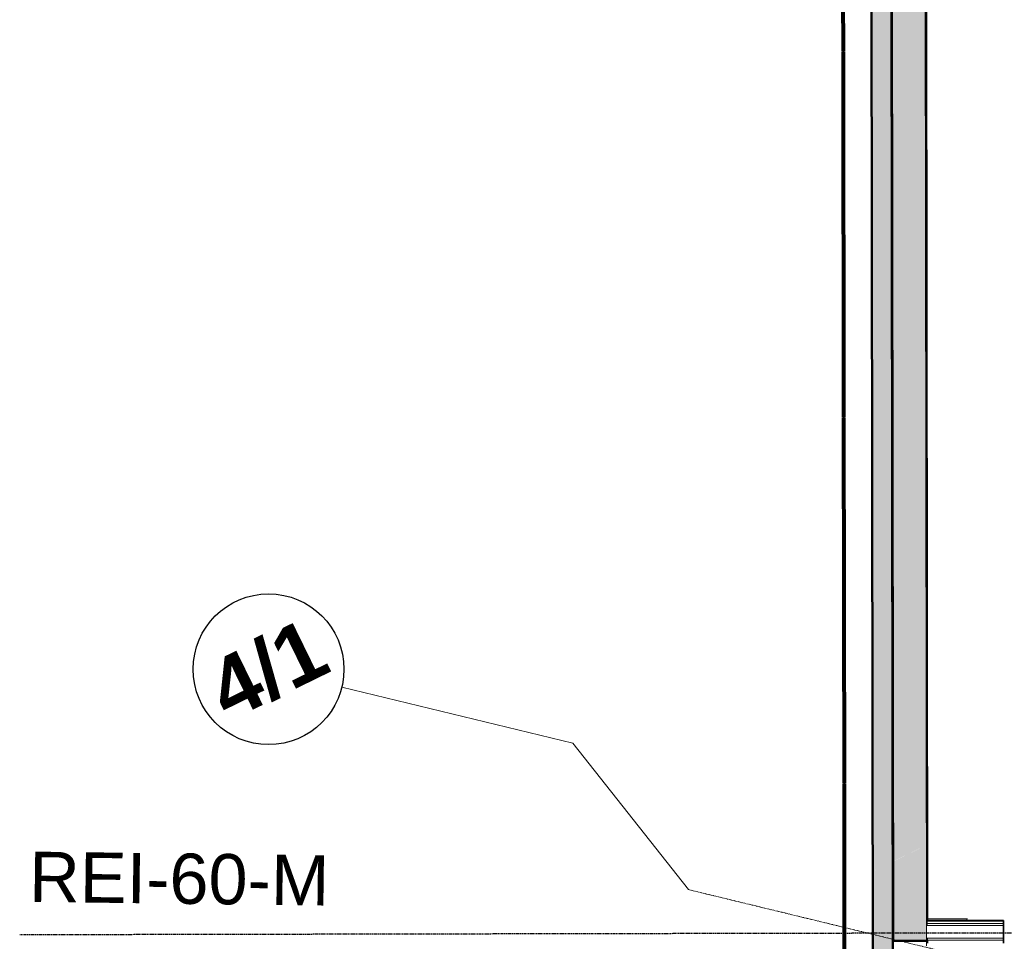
# Model space of a CAD drawing. Header units: millimetres. Extents: x -1662057 to -197461, y -941126 to 63888.
# Tile 146 of 209: x -1595819 to -1589940, y -321255 to -315755. Entities that reach past the tile are written whole.
import ezdxf

# ---------------------------------------------------------------- set-up
doc = ezdxf.new("R2010")
doc.units = ezdxf.units.MM
doc.linetypes.add('Grid Line', pattern=[22.225, 12.7, -3.175, 3.175, -3.175])
doc.linetypes.add('HIDDEN', pattern=[9.525, 6.35, -3.175])
for name, color, linetype, lineweight in [('A-DETL', 90, 'CONTINUOUS', 5), ('A-FLOR', 192, 'CONTINUOUS', 5), ('A-Wall', 252, 'CONTINUOUS', 0), ('A-WALL-PATT', 111, 'CONTINUOUS', 50), ('G-ANNO-TEXT', 231, 'CONTINUOUS', 9), ('I-WALL', 2, 'CONTINUOUS', 18), ('S-GRID', 1, 'CONTINUOUS', 9), ('S-GRID-IDEN', 1, 'CONTINUOUS', 25)]:
    doc.layers.add(name, color=color, linetype=linetype, lineweight=lineweight)
doc.styles.add('ARIAL', font='arialbd.ttf')
doc.styles.add('Arial_3', font='arial.ttf', dxfattribs={"height": 300})

# ---------------------------------------------------------------- blocks, each defined once
blk = doc.blocks.new('Grid - Ass 4_0mm-197408-Pirmā stāva plāns uz atzīmes 0_000 M1-150')
at = {"layer": 'S-GRID-IDEN'}
blk.add_circle((0, 0), 3, dxfattribs=at)

msp = doc.modelspace()

# ---------------------------------------------------------------- hatches: boundary and pattern name
at = {"layer": 'A-Wall', "true_color": 0x636466}
msp.add_hatch(color=251, dxfattribs=at).paths.add_polyline_path([(-1590400.63107, -320678.77295), (-1590409.77049, -314248.33074), (-1590414.77049, -314248.33785), (-1590405.6276, -320681.21267)], flags=0)
h = msp.add_hatch(color=251, dxfattribs=at)
h.paths.add_polyline_path([(-1590399.81689, -321251.62465), (-1590399.83823, -321236.60636), (-1590404.83823, -321236.61347), (-1590404.81688, -321251.63175)], flags=0)
h.paths.add_polyline_path([(-1590399.94483, -321161.60644), (-1590400.63107, -320678.77295), (-1590405.62606, -320682.30097), (-1590404.94482, -321161.61355)], flags=0)
at = {"layer": 'A-WALL-PATT', "true_color": 0x636466}
for points in [[(-1590606.48841, -320779.28944), (-1590616.2322, -313923.62385), (-1590736.23208, -313923.7944), (-1590726.40531, -320837.84273), (-1590677.59353, -320814.0088)], [(-1590405.6276, -320681.21267), (-1590414.7776, -314243.33785), (-1590614.77739, -314243.62211), (-1590605.48911, -320778.80149)], [(-1590404.81688, -321251.63175), (-1590405.6276, -320681.21267), (-1590605.48732, -320780.06071), (-1590604.81668, -321251.91601), (-1590463.4947, -321251.71515)], [(-1590603.82122, -322655.908), (-1590606.48841, -320779.28944), (-1590726.40517, -320837.94529), (-1590723.73812, -322714.46129)]]:
    msp.add_hatch(color=251, dxfattribs=at).paths.add_polyline_path(points, flags=0)

# ---------------------------------------------------------------- linework, layer by layer
at = {"layer": 'A-DETL', "color": 252, "linetype": 'HIDDEN', "lineweight": 25, "true_color": 0x939598}
msp.add_line((-1587462.21069, -321201.3168), (-1595819.15896, -321216.80868), dxfattribs=at)
at = {"layer": 'A-FLOR', "color": 251, "true_color": 0x636466}
for p, q in [((-1590160.53524, -321120.7774), (-1590400.11881, -321121.11792)), ((-1590165.00261, -321120.78375), (-1590164.9877, -321131.27247)), ((-1590405.16588, -321251.63225), (-1590405.12353, -321282.51353))]:
    msp.add_line(p, q, dxfattribs=at)
at = {"layer": 'A-Wall', "color": 251, "lineweight": 50, "true_color": 0x636466}
for p, q in [((-1590910.46353, -313761.04223), (-1590907.36403, -315941.89192)), ((-1590900.46354, -313761.02801), (-1590897.36404, -315941.87771)), ((-1590736.23208, -313923.7944), (-1590723.7397, -322713.34922)), ((-1590616.06165, -314043.62373), (-1590603.63946, -322783.79619)), ((-1590615.06165, -314043.62231), (-1590604.81668, -321251.91601)), ((-1590409.77049, -314248.33074), (-1590399.98747, -321131.60647)), ((-1590907.36403, -315941.89192), (-1590897.36404, -315941.87771)), ((-1590897.35836, -315945.87771), (-1590907.35835, -315945.89192)), ((-1590907.35835, -315945.89192), (-1590904.25885, -318126.74161)), ((-1590897.35836, -315945.87771), (-1590894.25886, -318126.7274)), ((-1590904.25885, -318126.74161), (-1590894.25886, -318126.7274)), ((-1590894.25317, -318130.7274), (-1590904.25316, -318130.74161)), ((-1590904.25316, -318130.74161), (-1590901.15366, -320311.59131)), ((-1590894.25317, -318130.7274), (-1590891.15367, -320311.57709)), ((-1590901.15366, -320311.59131), (-1590891.15367, -320311.57709)), ((-1590891.14799, -320315.57709), (-1590901.14798, -320315.5913)), ((-1590901.14798, -320315.5913), (-1590900.28507, -320922.74512)), ((-1590891.14799, -320315.57709), (-1590890.29199, -320917.86568)), ((-1590898.04848, -322496.441), (-1590900.28507, -320922.74512)), ((-1590888.04849, -322496.42679), (-1590890.29199, -320917.86568)), ((-1590399.81689, -321251.62465), (-1590604.81668, -321251.91601))]:
    msp.add_line(p, q, dxfattribs=at)
at = {"layer": 'A-Wall', "color": 251, "lineweight": 5, "true_color": 0x636466}
for p, q in [((-1590414.7776, -314243.33785), (-1590404.81688, -321251.63175)), ((-1589945.87247, -321135.96105), (-1590399.98036, -321136.60646)), ((-1590399.94483, -321161.60644), (-1590399.98036, -321136.60646)), ((-1589945.8547, -321148.46104), (-1590399.96259, -321149.10645)), ((-1589945.83693, -321160.96103), (-1590404.94482, -321161.61355)), ((-1589945.73034, -321235.96095), (-1590404.83823, -321236.61347)), ((-1590399.81689, -321251.62465), (-1590399.83823, -321236.60636)), ((-1589945.71257, -321248.46094), (-1590399.82047, -321249.10635))]:
    msp.add_line(p, q, dxfattribs=at)
at = {"layer": 'I-WALL', "color": 251, "lineweight": 35, "true_color": 0x636466}
for p, q in [((-1589945.87957, -321130.96106), (-1590399.98747, -321131.60647)), ((-1589945.6877, -321265.96092), (-1589945.87957, -321130.96106)), ((-1590399.79559, -321266.60633), (-1590399.81689, -321251.62465))]:
    msp.add_line(p, q, dxfattribs=at)
at = {"layer": 'S-GRID', "color": 251, "true_color": 0x636466}
for p, q in [((-1592515.63917, -320072.51286), (-1593895.7054, -319737.62541)), ((-1591825.57356, -320946.71381), (-1592515.63917, -320072.51286))]:
    msp.add_line(p, q, dxfattribs=at)
at = {"layer": 'S-GRID', "color": 251, "linetype": 'Grid Line', "true_color": 0x636466}
msp.add_line((-1591825.57356, -320946.71381), (-1586289.67982, -322290.05609), dxfattribs=at)

# ---------------------------------------------------------------- block references
at = {"layer": 'S-GRID-IDEN', "color": 251, "true_color": 0x636466, "xscale": 149.9999999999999, "yscale": 149.9999999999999, "zscale": 149.9999999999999, "rotation": 256.3602251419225}
msp.add_blockref('Grid - Ass 4_0mm-197408-Pirmā stāva plāns uz atzīmes 0_000 M1-150', (-1594333.01429, -319631.50786), dxfattribs=at)

# ---------------------------------------------------------------- texts
at = {"layer": 'G-ANNO-TEXT', "color": 251, "true_color": 0x636466, "insert": (-1595760.7096, -320719.55546), "char_height": 300, "width": 2200.6321875, "attachment_point": 1, "rotation": 359.27967301, "style": 'Arial_3'}
msp.add_mtext('REI-60-M', dxfattribs=at)
at = {"layer": 'S-GRID-IDEN', "color": 251, "lineweight": 9, "true_color": 0x636466, "insert": (-1594733.20556, -319622.1076), "char_height": 360, "width": 841.771875, "attachment_point": 1, "rotation": 26.065016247, "style": 'ARIAL'}
msp.add_mtext('4/1', dxfattribs=at)

doc.saveas('drawing.dxf')
